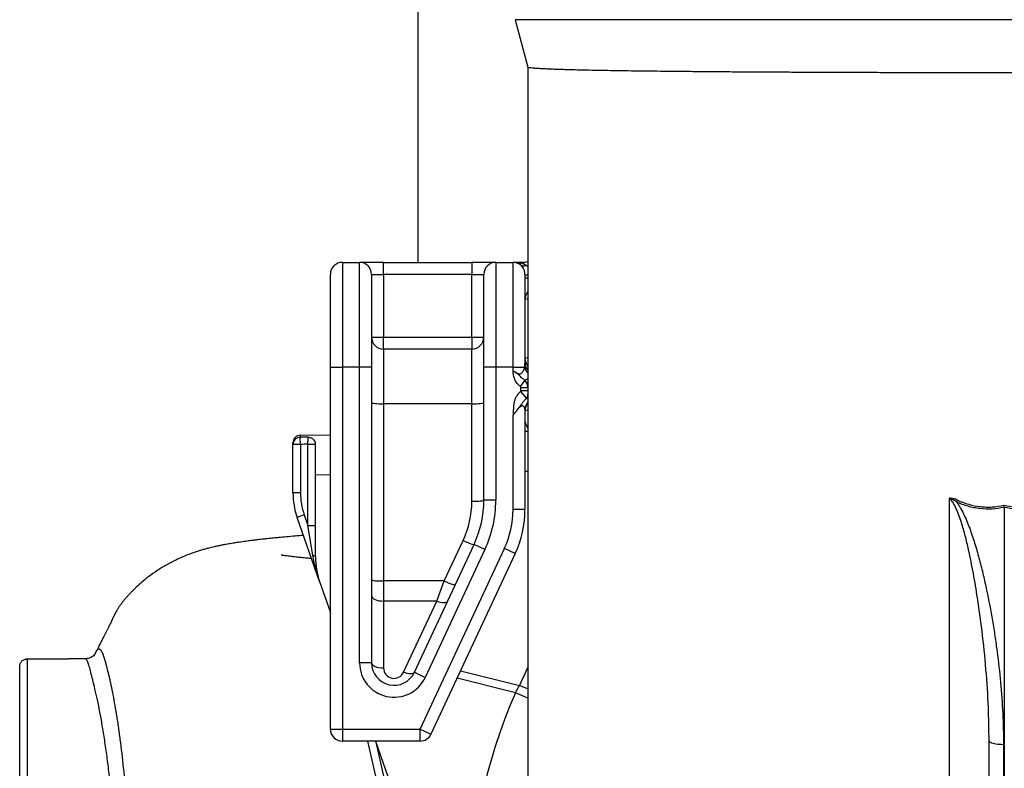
# Model space of a CAD drawing. Header units: millimetres. Extents: x 6154 to 13892, y 1323 to 18697.
# Tile 2 of 9: x 6154 to 9443, y 4159 to 6661. Entities that reach past the tile are written whole.
import ezdxf

# ---------------------------------------------------------------- set-up
doc = ezdxf.new("R2010")
doc.units = ezdxf.units.MM
doc.header["$LTSCALE"] = 5

msp = doc.modelspace()

# ---------------------------------------------------------------- linework, layer by layer
at = {"color": 7, "linetype": 'Continuous', "lineweight": 25}
for p, q in [((7484.7, 6698.1), (7484.7, 5849.9)), ((7809.6, 6661), (7852.2, 6502)), ((7852.2, 6502.2), (7852.2, 3698.1)), ((7232.2, 5849.9), (7232.2, 5499.9)), ((7232.2, 5849.9), (7289.7, 5849.9)), ((7289.7, 5499.9), (7289.7, 5849.9)), ((7369.7, 5849.9), (7289.7, 5849.9)), ((7369.7, 5809.9), (7369.7, 5849.9)), ((7369.7, 5849.9), (7664.7, 5849.9)), ((7664.7, 5849.9), (7664.7, 5809.9)), ((7744.7, 5849.9), (7664.7, 5849.9)), ((7744.7, 5849.9), (7744.7, 5499.9)), ((7744.7, 5849.9), (7802.2, 5849.9)), ((7842.2, 5849.9), (7802.2, 5849.9)), ((7802.2, 5499.9), (7802.2, 5849.9)), ((7834.8, 5847.9), (7852.2, 5852.5)), ((7192.2, 5499.9), (7192.2, 5809.9)), ((7329.7, 5809.9), (7329.7, 5499.9)), ((7329.7, 5809.9), (7369.7, 5809.9)), ((7369.7, 5809.9), (7369.7, 5599.9)), ((7664.7, 5809.9), (7369.7, 5809.9)), ((7664.7, 5599.9), (7664.7, 5809.9)), ((7664.7, 5809.9), (7704.7, 5809.9)), ((7704.7, 5499.9), (7704.7, 5809.9)), ((7842.2, 5809.1), (7842.2, 5512.5)), ((7329.7, 5599.9), (7369.7, 5599.9)), ((7369.7, 5559.9), (7369.7, 5599.9)), ((7369.7, 5599.9), (7664.7, 5599.9)), ((7664.7, 5599.9), (7704.7, 5599.9)), ((7664.7, 5599.9), (7664.7, 5559.9)), ((7369.7, 5559.9), (7369.7, 5377.3)), ((7664.7, 5559.9), (7369.7, 5559.9)), ((7664.7, 5377.3), (7664.7, 5559.9)), ((7192.2, 5499.9), (7232.2, 5499.9)), ((7192.2, 4289.9), (7192.2, 5499.9)), ((7232.2, 5499.9), (7232.2, 4289.9)), ((7289.7, 5499.9), (7232.2, 5499.9)), ((7329.7, 5499.9), (7289.7, 5499.9)), ((7289.7, 4511.4), (7289.7, 5499.9)), ((7329.7, 5499.9), (7329.7, 4511.4)), ((7744.7, 5499.9), (7704.7, 5499.9)), ((7704.7, 5054.9), (7704.7, 5499.9)), ((7802.2, 5499.9), (7744.7, 5499.9)), ((7744.7, 5499.9), (7744.7, 5054.9)), ((7802.2, 5499.9), (7840.8, 5499.9)), ((7802.2, 5487.6), (7802.2, 5499.9)), ((7827.1, 5435), (7842.7, 5456.1)), ((7828.6, 5432.1), (7852.2, 5432.1)), ((7828.6, 5421.8), (7828.6, 5432.1)), ((7826.8, 5418.1), (7847.6, 5395.3)), ((7828.6, 5421.8), (7852.2, 5421.8)), ((7369.7, 5377.3), (7369.7, 4785)), ((7664.7, 5377.3), (7369.7, 5377.3)), ((7664.7, 5051.4), (7664.7, 5377.3)), ((7802.2, 5024.4), (7802.2, 5339.3)), ((7842.2, 5358.1), (7842.2, 5024.4)), ((7092.2, 5241.6), (7091.7, 5265.5)), ((7091.8, 5272.2), (7192.2, 5274)), ((7842.2, 5285.3), (7852.2, 5285.5)), ((7067.2, 5241.6), (7067.2, 5247.2)), ((7092.2, 5241.6), (7067.2, 5241.6)), ((7067.2, 5080.1), (7067.2, 5241.6)), ((7092.2, 5241.6), (7092.2, 5080.1)), ((7117.2, 5242.1), (7142.2, 5242.1)), ((7117.2, 4970.4), (7117.2, 5242.1)), ((7142.2, 5138.8), (7142.2, 5245.6)), ((7142.2, 4865.5), (7142.2, 5138.8)), ((7092.2, 5080.1), (7067.2, 5080.1)), ((7744.7, 5054.9), (7704.7, 5054.9)), ((9259.5, 3001.7), (9259.5, 5061.2)), ((7104.8, 5005.9), (7081.2, 4997.6)), ((7104.8, 5005.9), (7117.2, 4970.4)), ((7842.2, 5024.4), (7802.2, 5024.4)), ((9442.2, 5031), (9442.2, 1800.8)), ((7156.2, 4783), (7081.2, 4997.6)), ((7133.5, 4871.2), (7117.2, 4970.4)), ((7117.2, 4970.4), (7142.2, 4970.4)), ((7472.7, 4479.7), (7671.9, 4907)), ((7572.5, 4785), (7635.7, 4920.4)), ((7708.2, 4890.1), (7671.9, 4907)), ((7491.7, 4289.9), (7773.2, 4893.4)), ((7708.2, 4890.1), (7508.9, 4462.8)), ((7809.4, 4876.5), (7528, 4273)), ((7809.4, 4876.5), (7773.2, 4893.4)), ((7156.2, 4783), (7192.2, 4680)), ((7369.7, 4785), (7369.7, 4717.9)), ((7572.5, 4785), (7369.7, 4785)), ((7547.5, 4717.9), (7572.5, 4785)), ((7369.7, 4717.9), (7369.7, 4494.5)), ((7547.5, 4717.9), (7369.7, 4717.9)), ((7436.4, 4479.7), (7547.5, 4717.9)), ((6179.5, 4524.5), (6317.2, 4524.5)), ((6372.2, 4524.9), (6317.2, 4524.9)), ((6317.2, 4524.9), (6317.2, 4524.5)), ((7329.7, 4511.4), (7289.7, 4511.4)), ((6154.5, 2899.9), (6154.5, 4499.9)), ((7472.7, 4479.7), (7508.9, 4462.8)), ((7192.2, 4289.9), (7232.2, 4289.9)), ((7232.2, 4289.9), (7232.2, 4249.9)), ((7232.2, 4289.9), (7491.7, 4289.9)), ((7491.7, 4289.9), (7528, 4273)), ((7491.7, 4249.9), (7491.7, 4289.9)), ((7491.7, 4249.9), (7232.2, 4249.9)), ((7540.8, 3267.4), (7317.3, 4249.9)), ((7342.6, 4249.9), (7743, 3104.2)), ((9392.2, 4250.2), (9392.2, 4253.1)), ((9392.2, 1812.1), (9392.2, 4250.2)), ((9440.5, 4239), (9440.5, 1800.8))]:
    msp.add_line(p, q, dxfattribs=at)
at = {"color": 8, "linetype": 'Continuous', "lineweight": 25}
for p, q in [((11074.8, 6661), (7809.6, 6661)), ((7846.2, 5840.4), (7852.2, 5835)), ((7842.2, 5808.1), (7852.2, 5808.1)), ((7842.2, 5797.8), (7852.2, 5797.8)), ((7852.2, 5727.9), (7842.2, 5726)), ((7842.2, 5529.7), (7852.2, 5531.6)), ((7852.2, 5355.9), (7842.2, 5354)), ((7192.2, 5139.6), (7142.2, 5138.8)), ((7852.2, 5151.2), (7842.2, 5151)), ((6179.5, 4524.5), (6179.5, 2874.9)), ((7626.8, 4485), (7823.9, 4436)), ((7810.3, 4411.6), (7615.2, 4460.1)), ((7343.7, 4246.7), (7565.2, 3272.9))]:
    msp.add_line(p, q, dxfattribs=at)
at = {"color": 7, "linetype": 'Continuous', "lineweight": 25, "flags": 128}
for points in [[(7329.7, 5380.8), (7330.5, 5380.1), (7332.8, 5379.5), (7336.5, 5378.8), (7341.4, 5378.3), (7347.5, 5377.9), (7354.4, 5377.6), (7361.9, 5377.4), (7369.7, 5377.3)], [(7664.7, 5377.3), (7672.5, 5377.4), (7680, 5377.6), (7686.9, 5377.9), (7693, 5378.3), (7698, 5378.8), (7701.7, 5379.5), (7703.9, 5380.1), (7704.7, 5380.8)], [(7664.7, 5051.4), (7672.5, 5051.5), (7680, 5051.7), (7686.9, 5052), (7693, 5052.4), (7698, 5053), (7701.7, 5053.6), (7703.9, 5054.2), (7704.7, 5054.9)], [(9286.9, 5055.2), (9286.5, 5054.4), (9286.2, 5053.6), (9285.8, 5052.8), (9285.4, 5051.9), (9285, 5051.1), (9284.6, 5050.3), (9284.2, 5049.4), (9283.8, 5048.6)], [(7635.7, 4920.4), (7642.6, 4917.3), (7649.2, 4914.4), (7655.4, 4911.8), (7660.8, 4909.7), (7665.4, 4908.2), (7668.8, 4907.1), (7671, 4906.8), (7671.9, 4907)], [(7133.5, 4871.2), (7135.5, 4870.7), (7137.2, 4870), (7138.7, 4869.4), (7139.9, 4868.7), (7140.9, 4867.9), (7141.6, 4867.1), (7142.1, 4866.3), (7142.2, 4865.5)], [(7329.7, 4788.5), (7330.5, 4787.8), (7332.8, 4787.2), (7336.5, 4786.5), (7341.4, 4786), (7347.5, 4785.6), (7354.4, 4785.3), (7361.9, 4785.1), (7369.7, 4785)], [(7572.5, 4785), (7579.4, 4781.9), (7586.1, 4779), (7592.3, 4776.4), (7597.7, 4774.3), (7602.2, 4772.7), (7605.6, 4771.7), (7607.9, 4771.3), (7608.8, 4771.6)], [(7329.7, 4734.8), (7330.5, 4731.5), (7332.8, 4728.3), (7336.5, 4725.4), (7341.4, 4722.9), (7347.5, 4720.8), (7354.4, 4719.2), (7361.9, 4718.2), (7369.7, 4717.9)], [(7547.5, 4717.9), (7553.9, 4715.7), (7560.1, 4714.1), (7565.9, 4713.1), (7571.1, 4712.8), (7575.6, 4713.1), (7579.3, 4714.1), (7582.1, 4715.7), (7583.7, 4717.9)], [(7329.7, 4511.4), (7330.5, 4508.1), (7332.8, 4505), (7336.5, 4502), (7341.4, 4499.5), (7347.5, 4497.4), (7354.4, 4495.8), (7361.9, 4494.8), (7369.7, 4494.5)], [(7472.7, 4479.7), (7471, 4477.5), (7468.3, 4475.9), (7464.6, 4474.9), (7460, 4474.6), (7454.8, 4474.9), (7449, 4475.9), (7442.8, 4477.5), (7436.4, 4479.7)], [(9392.2, 4250.2), (9393.1, 4248.1), (9395.9, 4246), (9400.3, 4244.1), (9406.2, 4242.4), (9413.5, 4241), (9421.9, 4240), (9431, 4239.3), (9440.5, 4239)]]:
    msp.add_lwpolyline(points, dxfattribs=at)
at = {"color": 8, "linetype": 'Continuous', "lineweight": 25, "flags": 128}
for points in [[(6403.9, 4533.8), (6404.8, 4537.2), (6409.8, 4549.6), (6415, 4556.7), (6420.3, 4558.4), (6425.4, 4554.6), (6430.8, 4544.3), (6436.5, 4527.4), (6439.6, 4516.4), (6443, 4503.7), (6446.9, 4489.2), (6451.2, 4473.1), (6451.2, 4473.1), (6451.2, 4473.1)], [(7852.2, 4393), (7841.7, 4397.7), (7826.1, 4404.6), (7810.3, 4411.6)], [(7852.2, 4424.1), (7839.6, 4429.3), (7823.9, 4436)]]:
    msp.add_lwpolyline(points, dxfattribs=at)
at = {"color": 7, "linetype": 'Continuous', "lineweight": 25}
for centre, radius, start, end in [((7232.2, 5809.9), 40, 90, 180), ((7289.7, 5809.9), 40, 0, 90), ((7744.7, 5809.9), 40, 90, 180), ((7802.2, 5809.9), 40, 51.7829, 90), ((7824.7, 5886.6), 40, 253.6688, 284.6209), ((7837.3, 5857.6), 19.4, 237.5959, 297.1898), ((7882.2, 5726), 40, 138.5904, 180), ((7369.7, 5599.9), 40, 180, 270), ((7664.7, 5599.9), 40, 270, 0), ((7882.2, 5529.7), 40, 180, 221.4096), ((7882.2, 5354), 40, 138.5904, 180), ((7092.2, 5247.2), 25, 91, 180), ((7091.6, 5241), 24.4, 89.7556, 178.6879), ((7317.2, 5080.1), 250, 180, 199.2658), ((7317.2, 5080.1), 225, 180, 199.2658), ((7354.7, 5051.4), 310, 335, 0), ((7354.7, 5054.9), 350, 335, 0), ((7354.7, 5054.9), 390, 335, 0), ((7492.2, 5024.4), 310, 335, 0), ((7492.2, 5024.4), 350, 335, 0), ((7392.2, 4865.5), 250, 180, 199.2658), ((7404.7, 4511.4), 115, 180, 335), ((7404.7, 4511.4), 75, 180, 335), ((7404.7, 4494.5), 35, 180, 335), ((7232.2, 4289.9), 40, 180, 270), ((7491.7, 4289.9), 40, 270, 335)]:
    msp.add_arc(centre, radius, start, end, dxfattribs=at)
at = {"color": 8, "linetype": 'Continuous', "lineweight": 25}
for centre, radius, start, end in [((7851.3, 5926.6), 117.9, 265.5886, 270.4521), ((7878.2, 5506.8), 38, 190.5665, 226.9624), ((7875.7, 5513), 33.5, 180.7981, 225.4437), ((7880.2, 5357.9), 38, 137.4366, 179.8198)]:
    msp.add_arc(centre, radius, start, end, dxfattribs=at)
at = {"color": 7, "linetype": 'Continuous', "lineweight": 25}
for centre, major_axis, ratio, start_param, end_param in [((7821.2, 5431.1), (7.31, 1.91), 0.662095, 6.112152, 6.771307), ((7821.2, 5431.1), (-10.1, 38.7), 0.768128, 4.541356, 5.200511), ((7821.2, 5420.7), (-7.31, -1.91), 0.662095, 2.243004, 2.97056), ((7092.2, 5122.2), (-0.4, 150), 0.001156, 0.000017, 0.30063), ((12427.5, 5215.3), (18011.3, 314.4), 0.008327, 1.869903, 1.87141), ((12427.5, 5215.3), (-18011.1, -314.4), 0.006939, 5.01155, 5.013003)]:
    msp.add_ellipse(centre, major_axis=major_axis, ratio=ratio, start_param=start_param, end_param=end_param, dxfattribs=at)
at = {"color": 8, "linetype": 'Continuous', "lineweight": 25}
for centre, major_axis, ratio, start_param, end_param in [((7821.2, 5420.7), (-10.1, 38.7), 0.768128, 3.813801, 4.223653), ((9439.4, 3732.1), (-146.7, 1756.6), 0.999601, 1.038175, 1.076749), ((9430.9, 3698.1), (1770.7, 0), 0.999956, 2.726845, 3.585728)]:
    msp.add_ellipse(centre, major_axis=major_axis, ratio=ratio, start_param=start_param, end_param=end_param, dxfattribs=at)
at = {"color": 7, "linetype": 'Continuous', "lineweight": 25}
for points, knots in [([(11031.9, 6502.1), (11031.8, 6501.9), (11031.6, 6501.3), (11027.8, 6500.4), (11021.2, 6499.4), (11011.7, 6498.5), (10999.7, 6497.6), (10984.9, 6496.8), (10967.3, 6495.9), (10946.8, 6495.1), (10923.3, 6494.3), (10897.1, 6493.5), (10868.5, 6492.8), (10837.7, 6492.1), (10804.8, 6491.4), (10769.4, 6490.8), (10731.4, 6490.1), (10690.8, 6489.5), (10647.5, 6489), (10601.9, 6488.4), (10554.7, 6487.9), (10506, 6487.4), (10456, 6487), (10404.1, 6486.6), (10350.1, 6486.2), (10294, 6485.8), (10235.8, 6485.4), (10176, 6485.1), (10115.5, 6484.8), (10054.5, 6484.6), (9993.1, 6484.3), (9930.5, 6484.1), (9866.5, 6483.9), (9801.3, 6483.8), (9734.8, 6483.7), (9667.6, 6483.6), (9600.7, 6483.5), (9534.2, 6483.4), (9468.3, 6483.4), (9402.1, 6483.4), (9335.4, 6483.4), (9268.4, 6483.5), (9201.1, 6483.6), (9134.1, 6483.7), (9068.2, 6483.8), (9003.8, 6484), (8940.7, 6484.2), (8878.4, 6484.4), (8816.5, 6484.6), (8755.3, 6484.9), (8694.7, 6485.2), (8635.3, 6485.5), (8573.1, 6485.9), (8508.6, 6486.3), (8442.4, 6486.9), (8378.7, 6487.4), (8322.1, 6488), (8272.2, 6488.5), (8228.5, 6489.1), (8186.8, 6489.6), (8146.9, 6490.2), (8109, 6490.9), (8073.1, 6491.5), (8039.7, 6492.2), (8009.2, 6492.9), (7981.5, 6493.7), (7956.7, 6494.4), (7934.3, 6495.2), (7914.4, 6496), (7897.1, 6496.9), (7882.4, 6497.8), (7870.5, 6498.7), (7861.6, 6499.6), (7855.7, 6500.6), (7852.6, 6501.4), (7852.6, 6501.9), (7852.6, 6502.1)], [0, 0, 0, 0, 0.009883, 0.02362, 0.037356, 0.050604, 0.063851, 0.077191, 0.09053, 0.10416, 0.117791, 0.131521, 0.145252, 0.158487, 0.171721, 0.185048, 0.198375, 0.211992, 0.225609, 0.239327, 0.253045, 0.266266, 0.279488, 0.292801, 0.306115, 0.319718, 0.333322, 0.347026, 0.36073, 0.373941, 0.387153, 0.400456, 0.413759, 0.427352, 0.440945, 0.454638, 0.468331, 0.481536, 0.494742, 0.508039, 0.521336, 0.534922, 0.548509, 0.562195, 0.575882, 0.589086, 0.602289, 0.615585, 0.628881, 0.642465, 0.65605, 0.669735, 0.683419, 0.700067, 0.71676, 0.733592, 0.750472, 0.763695, 0.776918, 0.790233, 0.803548, 0.817153, 0.830758, 0.844463, 0.858167, 0.871391, 0.884614, 0.897929, 0.911243, 0.924847, 0.938451, 0.952155, 0.965859, 0.979094, 0.992329, 1, 1, 1, 1]), ([(7817.7, 5846.7), (7817.6, 5846.8), (7816.1, 5847.5), (7814.5, 5847.9), (7813.5, 5848.2), (7813.5, 5848.3), (7813.5, 5848.3)], [0, 0, 0, 0, 0.0302131, 0.4527203, 0.8851987, 1, 1, 1, 1]), ([(7842.2, 5809.1), (7842.2, 5810.9), (7842.1, 5812.7), (7841.6, 5816.3), (7841.3, 5818), (7840.4, 5821.4), (7839.8, 5823), (7838.6, 5826.1), (7837.9, 5827.5), (7835.7, 5831.6), (7834.1, 5834), (7831.5, 5837.1), (7830.6, 5838), (7828.8, 5839.8), (7827.9, 5840.6), (7827, 5841.3)], [0, 0, 0, 0, 0.125, 0.125, 0.25, 0.25, 0.375, 0.375, 0.5, 0.5, 0.75, 0.75, 0.875, 0.875, 1, 1, 1, 1]), ([(7834.8, 5847.9), (7834.4, 5847.8), (7834, 5847.7), (7833.5, 5847.4), (7833.4, 5847.3), (7833.4, 5846.9), (7833.6, 5846.8), (7834.2, 5846.3), (7834.7, 5846.1), (7836, 5845.5), (7836.8, 5845.1), (7838.4, 5844.4), (7839.3, 5844), (7841.2, 5843.2), (7842.2, 5842.7), (7844.2, 5841.6), (7845.2, 5841), (7846.2, 5840.4)], [0, 0, 0, 0, 0.125, 0.125, 0.25, 0.25, 0.375, 0.375, 0.5, 0.5, 0.625, 0.625, 0.75, 0.75, 0.875, 0.875, 1, 1, 1, 1]), ([(7802.2, 5487.6), (7804.5, 5486.3), (7806.8, 5484.9), (7810.1, 5482.9), (7811.3, 5482.3), (7813.5, 5481), (7814.7, 5480.4), (7816.9, 5479.3), (7818.1, 5478.8), (7820.4, 5478.1), (7821.5, 5477.7), (7823.2, 5477.5), (7823.8, 5477.5), (7824.9, 5477.4), (7825.4, 5477.5), (7827, 5477.7), (7828, 5478), (7829.9, 5478.9), (7830.7, 5479.5), (7832.3, 5480.9), (7833, 5481.6), (7834.9, 5484.1), (7835.9, 5485.9), (7837.7, 5489.7), (7838.5, 5491.7), (7839.8, 5495.8), (7840.3, 5497.8), (7840.8, 5499.9)], [0, 0, 0, 0, 0.125, 0.125, 0.1875, 0.1875, 0.25, 0.25, 0.3125, 0.3125, 0.375, 0.375, 0.40625, 0.40625, 0.4375, 0.4375, 0.5, 0.5, 0.5625, 0.5625, 0.625, 0.625, 0.75, 0.75, 0.875, 0.875, 1, 1, 1, 1]), ([(7840.8, 5499.9), (7841.3, 5502), (7841.6, 5504.2), (7842.1, 5508.4), (7842.2, 5510.5), (7842.2, 5512.5)], [0, 0, 0, 0, 0.5, 0.5, 1, 1, 1, 1]), ([(7827.1, 5435), (7823, 5438), (7819.4, 5441.5), (7814.6, 5447.3), (7813.1, 5449.4), (7810.4, 5453.6), (7809.2, 5455.8), (7807.2, 5460.4), (7806.3, 5462.7), (7804.8, 5467.5), (7804.3, 5470), (7803.5, 5475), (7803.2, 5477.5), (7802.8, 5481.3), (7802.7, 5482.6), (7802.5, 5484.4), (7802.4, 5485.1), (7802.3, 5486.3), (7802.3, 5487), (7802.2, 5487.6)], [0, 0, 0, 0, 0.25, 0.25, 0.375, 0.375, 0.5, 0.5, 0.625, 0.625, 0.75, 0.75, 0.875, 0.875, 0.9375, 0.9375, 0.96875, 0.96875, 1, 1, 1, 1]), ([(7842.7, 5456.1), (7838.8, 5458), (7835.3, 5460.5), (7830.6, 5464.8), (7829.1, 5466.4), (7826.1, 5469.5), (7824.7, 5471), (7821.6, 5473.8), (7820, 5475.1), (7816.5, 5477.5), (7814.8, 5478.7), (7811.2, 5481.2), (7809.4, 5482.5), (7806.7, 5484.4), (7805.8, 5485), (7804.5, 5486), (7804, 5486.3), (7803.1, 5487), (7802.7, 5487.3), (7802.2, 5487.6)], [0, 0, 0, 0, 0.25, 0.25, 0.375, 0.375, 0.5, 0.5, 0.625, 0.625, 0.75, 0.75, 0.875, 0.875, 0.9375, 0.9375, 0.96875, 0.96875, 1, 1, 1, 1]), ([(7826.8, 5418.1), (7821.5, 5413.3), (7817, 5407.8), (7812.5, 5400.1), (7811.7, 5398.6), (7810.1, 5395.3), (7809.4, 5393.7), (7807.5, 5388.8), (7806.5, 5385.4), (7805.3, 5380.2), (7805, 5378.5), (7804.5, 5374.9), (7804.3, 5373.1), (7803.8, 5367.8), (7803.5, 5364.3), (7803.1, 5357.1), (7802.9, 5353.6), (7802.7, 5348.2), (7802.6, 5346.4), (7802.4, 5343.8), (7802.4, 5342.9), (7802.3, 5341.1), (7802.3, 5340.2), (7802.2, 5339.3)], [0, 0, 0, 0, 0.25, 0.25, 0.3125, 0.3125, 0.375, 0.375, 0.5, 0.5, 0.5625, 0.5625, 0.625, 0.625, 0.75, 0.75, 0.875, 0.875, 0.9375, 0.9375, 0.96875, 0.96875, 1, 1, 1, 1]), ([(7847.6, 5395.3), (7845.1, 5393.5), (7842.8, 5391.4), (7839.7, 5388.1), (7838.7, 5387), (7836.8, 5384.6), (7835.9, 5383.4), (7834.2, 5380.9), (7833.4, 5379.7), (7831.7, 5377.2), (7830.9, 5376.1), (7829.2, 5373.8), (7828.3, 5372.7), (7826.5, 5370.5), (7825.5, 5369.5), (7822.7, 5366.2), (7820.9, 5363.9), (7817.2, 5359.2), (7815.4, 5356.7), (7811.7, 5351.8), (7809.9, 5349.3), (7807, 5345.5), (7806.1, 5344.2), (7804.2, 5341.8), (7803.2, 5340.5), (7802.2, 5339.3)], [0, 0, 0, 0, 0.125, 0.125, 0.1875, 0.1875, 0.25, 0.25, 0.3125, 0.3125, 0.375, 0.375, 0.4375, 0.4375, 0.5, 0.5, 0.625, 0.625, 0.75, 0.75, 0.875, 0.875, 0.9375, 0.9375, 1, 1, 1, 1]), ([(7842.2, 5358.1), (7842.2, 5359.6), (7841.9, 5361.3), (7841, 5363.8), (7840.6, 5364.6), (7839.7, 5366.2), (7839.2, 5367), (7838, 5368.3), (7837.3, 5368.9), (7835.6, 5369.9), (7834.7, 5370.2), (7833.2, 5370.3), (7832.6, 5370.2), (7831.6, 5370), (7831, 5369.9), (7829.3, 5369.3), (7828.2, 5368.6), (7825.9, 5367), (7824.8, 5366), (7822.7, 5363.9), (7821.6, 5362.8), (7818.5, 5359.4), (7816.5, 5356.9), (7812.5, 5351.9), (7810.5, 5349.4), (7806.4, 5344.3), (7804.4, 5341.8), (7802.2, 5339.3)], [0, 0, 0, 0, 0.125, 0.125, 0.1875, 0.1875, 0.25, 0.25, 0.3125, 0.3125, 0.375, 0.375, 0.40625, 0.40625, 0.4375, 0.4375, 0.5, 0.5, 0.5625, 0.5625, 0.625, 0.625, 0.75, 0.75, 0.875, 0.875, 1, 1, 1, 1]), ([(7117.2, 5242.1), (7117.3, 5244.8), (7117.3, 5247.4), (7117.4, 5251.2), (7117.4, 5252.4), (7117.5, 5254.7), (7117.5, 5255.9), (7117.5, 5258), (7117.5, 5259), (7117.6, 5260.9), (7117.6, 5261.7), (7117.6, 5263.2), (7117.6, 5263.9), (7117.7, 5265.1), (7117.7, 5265.6), (7117.7, 5266)], [0, 0, 0, 0, 0.25, 0.25, 0.375, 0.375, 0.5, 0.5, 0.625, 0.625, 0.75, 0.75, 0.875, 0.875, 1, 1, 1, 1]), ([(7142.2, 5245.6), (7142.2, 5246.9), (7142, 5248.2), (7141.3, 5250.6), (7140.8, 5251.8), (7138.8, 5255), (7136.9, 5256.9), (7133.4, 5259.3), (7132.2, 5260.1), (7129.5, 5261.5), (7128.1, 5262.2), (7123.8, 5264), (7120.7, 5265.1), (7117.7, 5266)], [0, 0, 0, 0, 0.125, 0.125, 0.25, 0.25, 0.5, 0.5, 0.625, 0.625, 0.75, 0.75, 1, 1, 1, 1]), ([(9286.9, 5055.2), (9282.6, 5057.2), (9278.2, 5058.9), (9271.2, 5060.6), (9268.9, 5061), (9265.3, 5061.3), (9264.2, 5061.4), (9262.4, 5061.4), (9261.8, 5061.4), (9260.6, 5061.3), (9260, 5061.2), (9259.5, 5061.2)], [0, 0, 0, 0, 0.5, 0.5, 0.75, 0.75, 0.875, 0.875, 0.9375, 0.9375, 1, 1, 1, 1]), ([(9283.8, 5048.6), (9280.1, 5051.4), (9276.3, 5053.9), (9270.3, 5057.2), (9268.2, 5058.2), (9265, 5059.5), (9263.9, 5059.8), (9262.2, 5060.4), (9261.7, 5060.6), (9260.6, 5060.9), (9260, 5061), (9259.5, 5061.2)], [0, 0, 0, 0, 0.5, 0.5, 0.75, 0.75, 0.875, 0.875, 0.9375, 0.9375, 1, 1, 1, 1]), ([(9283.8, 5048.6), (9286.5, 5045.1), (9289, 5041.5), (9293.8, 5034.1), (9296, 5030.4), (9302.4, 5019), (9306.3, 5011.2), (9313.6, 4995.4), (9317.1, 4987.4), (9323.6, 4971.2), (9326.7, 4963.1), (9335.5, 4938.4), (9340.9, 4921.9), (9351, 4888.7), (9355.7, 4872), (9364.6, 4838.5), (9368.8, 4821.7), (9376.7, 4788), (9380.5, 4771.1), (9391.3, 4720.3), (9397.7, 4686.2), (9406.4, 4635), (9409.2, 4617.9), (9414.3, 4583.6), (9416.7, 4566.4), (9423.5, 4515), (9427.4, 4480.6), (9433.7, 4411.7), (9436.2, 4377.3), (9439.5, 4308.2), (9440.5, 4273.7), (9440.5, 4239)], [0, 0, 0, 0, 0.015625, 0.015625, 0.03125, 0.03125, 0.0625, 0.0625, 0.09375, 0.09375, 0.125, 0.125, 0.1875, 0.1875, 0.25, 0.25, 0.3125, 0.3125, 0.375, 0.375, 0.5, 0.5, 0.5625, 0.5625, 0.625, 0.625, 0.75, 0.75, 0.875, 0.875, 1, 1, 1, 1]), ([(9442.2, 5031), (9428.9, 5028.1), (9415.6, 5026.3), (9388.7, 5024.8), (9375.2, 5025.2), (9358.3, 5027.2), (9354.9, 5027.6), (9348.2, 5028.7), (9344.9, 5029.3), (9334.9, 5031.2), (9328.4, 5032.8), (9308.9, 5038.3), (9296.2, 5043), (9283.8, 5048.6)], [0, 0, 0, 0, 0.25, 0.25, 0.5, 0.5, 0.5625, 0.5625, 0.625, 0.625, 0.75, 0.75, 1, 1, 1, 1]), ([(9286.9, 5055.2), (9299.1, 5049.6), (9311.5, 5045), (9336.8, 5037.7), (9349.8, 5035.1), (9366.4, 5033.2), (9369.7, 5032.9), (9376.4, 5032.4), (9379.7, 5032.3), (9389.7, 5032), (9396.3, 5032.1), (9416.1, 5033.3), (9429.2, 5035.2), (9442.2, 5038.3)], [0, 0, 0, 0, 0.25, 0.25, 0.5, 0.5, 0.5625, 0.5625, 0.625, 0.625, 0.75, 0.75, 1, 1, 1, 1]), ([(9442.2, 5038.3), (9455.2, 5035.2), (9468.3, 5033.3), (9488.1, 5032.1), (9494.7, 5032), (9504.6, 5032.3), (9507.9, 5032.4), (9514.6, 5032.9), (9517.9, 5033.2), (9534.6, 5035.1), (9547.6, 5037.7), (9572.9, 5045), (9585.4, 5049.6), (9597.5, 5055.2)], [0, 0, 0, 0, 0.25, 0.25, 0.375, 0.375, 0.4375, 0.4375, 0.5, 0.5, 0.75, 0.75, 1, 1, 1, 1]), ([(9600.6, 5048.6), (9588.2, 5043), (9575.5, 5038.3), (9549.6, 5031), (9536.4, 5028.3), (9519.5, 5026.4), (9516.1, 5026.1), (9509.3, 5025.6), (9505.9, 5025.4), (9495.8, 5025.1), (9489, 5025.2), (9468.9, 5026.3), (9455.5, 5028.1), (9442.2, 5031)], [0, 0, 0, 0, 0.25, 0.25, 0.5, 0.5, 0.5625, 0.5625, 0.625, 0.625, 0.75, 0.75, 1, 1, 1, 1]), ([(7102.4, 4937.1), (7093.1, 4936.4), (7073.5, 4934.8), (7046, 4932.4), (7025, 4930.5), (7010.6, 4929.1), (7001.3, 4928.2), (6991.3, 4927.1), (6980.6, 4926), (6969.7, 4924.9), (6959.5, 4923.7), (6950.6, 4922.7), (6943.4, 4921.9), (6937.1, 4921.1), (6930.5, 4920.3), (6922.7, 4919.3), (6913.5, 4918.1), (6903.4, 4916.8), (6890.2, 4914.9), (6874.9, 4912.6), (6857.7, 4909.8), (6842.1, 4907), (6827.8, 4904.3), (6816.1, 4901.9), (6805.4, 4899.5), (6795.7, 4897.2), (6785.5, 4894.7), (6773.8, 4891.6), (6760.9, 4887.9), (6747.7, 4883.7), (6734.3, 4879.2), (6718.4, 4873.5), (6699.5, 4865.9), (6675.1, 4854.9), (6646.3, 4840.1), (6614.6, 4820.8), (6586.8, 4801.1), (6563.6, 4782.3), (6547, 4767.3), (6535.5, 4756.2), (6527.7, 4748.3), (6520.3, 4740.5), (6513.3, 4732.8), (6506.8, 4725.3), (6500.4, 4717.5), (6494.1, 4709.5), (6488.2, 4701.4), (6482.9, 4693.6), (6478.2, 4685.9), (6474.2, 4678.7), (6471, 4672.1), (6467.5, 4664.7), (6464, 4657.3), (6460.6, 4650), (6456.9, 4642.3), (6452.9, 4634.2), (6448.6, 4625.5), (6444.1, 4616.6), (6439.5, 4607.6), (6434.6, 4597.9), (6429.4, 4587.6), (6423.9, 4576.7), (6418.6, 4565.8), (6415.5, 4558.8), (6413.9, 4555.2)], [0, 0, 0, 0, 0.038356, 0.081482, 0.120811, 0.133956, 0.148519, 0.164511, 0.181932, 0.200782, 0.218909, 0.234258, 0.246826, 0.256701, 0.267456, 0.280977, 0.297267, 0.316146, 0.335181, 0.368538, 0.399916, 0.431218, 0.452248, 0.472814, 0.490413, 0.504948, 0.518485, 0.533953, 0.551405, 0.568324, 0.582593, 0.597225, 0.615037, 0.634233, 0.661874, 0.688381, 0.712018, 0.732081, 0.74864, 0.75576, 0.762552, 0.769269, 0.776162, 0.783467, 0.791386, 0.801395, 0.812604, 0.825151, 0.839138, 0.854643, 0.870726, 0.884682, 0.895094, 0.903938, 0.911404, 0.917816, 0.923681, 0.92966, 0.936381, 0.944304, 0.955189, 0.968265, 0.983675, 1, 1, 1, 1]), ([(7129.4, 4859.7), (7124.1, 4860.2), (7111.9, 4861.3), (7094.4, 4863.1), (7076.2, 4865), (7061.8, 4866.7), (7051, 4868.1), (7043.7, 4869), (7038.7, 4869.7), (7035.2, 4870.3), (7032.6, 4870.7), (7030.4, 4871), (7028.7, 4871.3), (7027.6, 4871.5), (7027.7, 4871.5), (7027.7, 4871.5)], [0, 0, 0, 0, 0.09006, 0.207655, 0.333278, 0.473521, 0.560457, 0.637101, 0.707664, 0.750041, 0.793335, 0.842561, 0.899674, 0.969381, 1, 1, 1, 1]), ([(6406.5, 4541.9), (6406.5, 4541.8), (6406.4, 4541.7), (6405.5, 4540.3), (6403.8, 4538.2), (6401.2, 4535.6), (6397.6, 4532.7), (6392.9, 4529.7), (6386.7, 4527.1), (6379.7, 4525.2), (6374.5, 4525), (6372.2, 4525)], [0, 0, 0, 0, 0.1356722, 0.2727303, 0.3952555, 0.5065853, 0.6101791, 0.7092765, 0.8065678, 0.9141371, 1, 1, 1, 1]), ([(6154.5, 4499.9), (6154.5, 4502.7), (6154.9, 4505.4), (6156.4, 4509.5), (6157, 4510.8), (6158.5, 4513.4), (6159.3, 4514.6), (6161.4, 4517), (6162.6, 4518.2), (6165.2, 4520.2), (6166.7, 4521.1), (6170, 4522.7), (6171.7, 4523.4), (6174.6, 4524), (6175.5, 4524.2), (6177.5, 4524.4), (6178.5, 4524.5), (6179.5, 4524.5)], [0, 0, 0, 0, 0.25, 0.25, 0.375, 0.375, 0.5, 0.5, 0.625, 0.625, 0.75, 0.75, 0.875, 0.875, 0.9375, 0.9375, 1, 1, 1, 1]), ([(6451.2, 4473.1), (6451.3, 4472.8), (6451.3, 4472.5), (6451.5, 4472), (6451.7, 4471.1), (6452.1, 4469.2), (6453.1, 4465.2), (6453.9, 4461.7), (6455.5, 4454.6), (6456.5, 4449.7), (6459.8, 4434.8), (6461.9, 4424.2), (6468.4, 4391), (6472.7, 4366.7), (6478, 4333.7), (6479.1, 4326.9), (6481.2, 4313.2), (6482.3, 4306.2), (6485.4, 4284.9), (6487.4, 4270.4), (6493.3, 4225.5), (6497.1, 4194), (6502.3, 4144.5), (6504, 4127.6), (6506.4, 4101.7), (6507.2, 4092.9), (6508.7, 4075.2), (6509.5, 4066.3), (6513.1, 4021.6), (6515.5, 3985), (6519.6, 3910.4), (6521.2, 3872.3), (6522.6, 3823.7), (6522.9, 3813.9), (6523.3, 3794.3), (6523.5, 3784.5), (6524, 3755), (6524.2, 3735.3), (6524.3, 3696), (6524.2, 3676.4), (6524, 3646.9), (6523.9, 3637.1), (6523.5, 3617.4), (6523.4, 3607.5), (6522.3, 3558.5), (6520.9, 3520.1), (6517.3, 3444.6), (6515.1, 3407.6), (6511.8, 3362.2), (6511.1, 3353.2), (6509.6, 3335.2), (6508.9, 3326.3), (6506.6, 3299.8), (6505, 3282.5), (6500, 3231.8), (6496.4, 3199.5), (6490.6, 3153.3), (6488.6, 3138.3), (6485.6, 3116.4), (6484.5, 3109.1), (6482.5, 3094.9), (6481.4, 3087.9), (6476.1, 3053.5), (6471.8, 3028.1), (6465.4, 2993.1), (6463.2, 2982), (6460, 2966.1), (6458.9, 2960.9), (6457.3, 2953.4), (6456.5, 2949.7), (6455.5, 2945.4), (6455.1, 2943.3), (6454.8, 2942.3), (6454.7, 2941.7), (6454.6, 2941.5), (6454.6, 2941.4), (6454.6, 2941.3), (6454.6, 2941.2)], [0, 0, 0, 0, 0.000977, 0.000977, 0.001953, 0.003906, 0.007813, 0.015625, 0.015625, 0.03125, 0.03125, 0.0625, 0.0625, 0.125, 0.125, 0.140625, 0.140625, 0.15625, 0.15625, 0.1875, 0.1875, 0.25, 0.25, 0.28125, 0.28125, 0.296875, 0.296875, 0.3125, 0.3125, 0.375, 0.375, 0.4375, 0.4375, 0.453125, 0.453125, 0.46875, 0.46875, 0.5, 0.5, 0.53125, 0.53125, 0.546875, 0.546875, 0.5625, 0.5625, 0.625, 0.625, 0.6875, 0.6875, 0.703125, 0.703125, 0.71875, 0.71875, 0.75, 0.75, 0.8125, 0.8125, 0.84375, 0.84375, 0.859375, 0.859375, 0.875, 0.875, 0.9375, 0.9375, 0.96875, 0.96875, 0.984375, 0.984375, 0.992187, 0.996094, 0.998047, 0.999023, 0.999512, 0.999756, 0.999756, 1, 1, 1, 1])]:
    msp.add_open_spline(points, degree=3, knots=knots, dxfattribs=at)
at = {"color": 8, "linetype": 'Continuous', "lineweight": 25}
for points, knots in [([(7852.2, 5460.5), (7849.2, 5458.9), (7846.2, 5457.2), (7842.7, 5456.1), (7842.7, 5456.1)], [0, 0, 0, 0, 0.999148, 1, 1, 1, 1]), ([(7847.6, 5395.3), (7849.1, 5395.3), (7850.7, 5395.3), (7852.1, 5395.1), (7852.2, 5395.1)], [0, 0, 0, 0, 0.90016, 1, 1, 1, 1]), ([(7842.2, 5319.6), (7842.6, 5317.2), (7843.3, 5312.4), (7847.1, 5303.4), (7850.9, 5296.5), (7852.2, 5294.1)], [0, 0, 0, 0, 0.391635, 0.783883, 1, 1, 1, 1]), ([(9392.2, 4253.1), (9391.8, 4284), (9390.9, 4357.4), (9383.9, 4473.5), (9371.5, 4601.2), (9356.3, 4713.2), (9340.3, 4809.6), (9326.4, 4878.7), (9313, 4935.8), (9302.2, 4974), (9291.9, 5005), (9283.6, 5025.3), (9275.5, 5041.2), (9268.6, 5052.5), (9262.3, 5058.5), (9259.5, 5061.2)], [0, 0, 0, 0, 0.113011, 0.268699, 0.424449, 0.580148, 0.67951, 0.778862, 0.83506, 0.891243, 0.922063, 0.952859, 0.969575, 0.986249, 1, 1, 1, 1]), ([(7155.9, 4783.9), (7151.7, 4796.9), (7142.3, 4825.4), (7136.6, 4855.1), (7133.5, 4871.2)], [0, 0, 0, 0, 0.455815, 1, 1, 1, 1]), ([(6374.8, 2875.6), (6375.5, 2875.4), (6378.1, 2874.8), (6382.1, 2880.1), (6386.6, 2891), (6391, 2908.2), (6396, 2931.1), (6402.1, 2959.6), (6410, 2993), (6418.4, 3031.2), (6426.6, 3074.5), (6434.7, 3122.1), (6442.3, 3173.1), (6449.5, 3227.5), (6456.2, 3285.7), (6462.2, 3346.9), (6467.3, 3410), (6471.5, 3475.1), (6474.7, 3542.6), (6476.5, 3604.1), (6477.4, 3658.3), (6477.6, 3705), (6477.3, 3752), (6476.3, 3806.2), (6474.3, 3867.1), (6470.9, 3934.6), (6466.5, 4001.1), (6461.1, 4065.4), (6454.9, 4126.5), (6448, 4184.7), (6440.4, 4239.9), (6432.5, 4290.9), (6424.4, 4337.1), (6416.3, 4378.7), (6407.9, 4415.8), (6399.9, 4448), (6393.5, 4474.7), (6388.2, 4496), (6383.3, 4511.9), (6378.4, 4521.4), (6374.7, 4525.4), (6372.6, 4524.5), (6372.2, 4524.4)], [0, 0, 0, 0, 0.011156, 0.038262, 0.064901, 0.091539, 0.118963, 0.146385, 0.172879, 0.199374, 0.226625, 0.253877, 0.280023, 0.306168, 0.333051, 0.359933, 0.386071, 0.412209, 0.43911, 0.466011, 0.483904, 0.501797, 0.519932, 0.538067, 0.564574, 0.591081, 0.618388, 0.645696, 0.672354, 0.699013, 0.726457, 0.7539, 0.780293, 0.806686, 0.833827, 0.860966, 0.887469, 0.913972, 0.941253, 0.968534, 0.994552, 1, 1, 1, 1])]:
    msp.add_open_spline(points, degree=3, knots=knots, dxfattribs=at)
at = {"color": 7, "linetype": 'Continuous', "lineweight": 25}
for points in [[(9442.2, 5031), (9442.2, 5033.5), (9442.2, 5035.9), (9442.2, 5038.3)], [(7810.3, 4411.6), (7814.8, 4419.7), (7819.4, 4427.8), (7823.9, 4436)]]:
    msp.add_open_spline(points, degree=3, dxfattribs=at)

doc.saveas('drawing.dxf')
